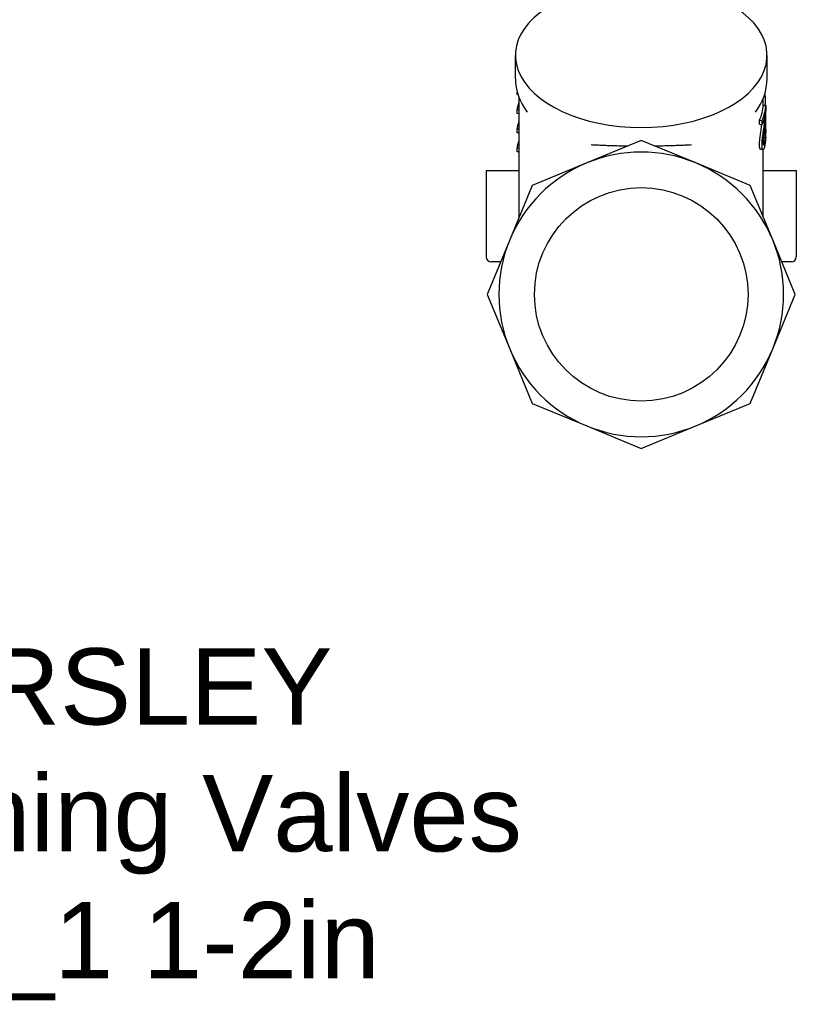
# Model space of a CAD drawing. Header units: millimetres. Extents: x 214 to 521, y 47 to 444.
# Tile 2 of 13: x 366 to 519, y 47 to 241. Entities that reach past the tile are written whole.
import ezdxf
from ezdxf.enums import TextEntityAlignment as Align

# ---------------------------------------------------------------- set-up
doc = ezdxf.new("R2010")
doc.units = ezdxf.units.MM
doc.layers.add('Detail', color=2, linetype='Continuous')
doc.layers.add('TEXT', color=7, linetype='Continuous')
doc.styles.add('fastrack', font='ARIAL.TTF')

msp = doc.modelspace()

# ---------------------------------------------------------------- linework, layer by layer
at = {"layer": 'Detail'}
for p, q in [((463.83, 229.52), (463.83, 234.07)), ((513.33, 229.52), (513.33, 234.07)), ((464.18, 226.38), (464.18, 226.85)), ((464.32, 226.37), (464.18, 226.38)), ((464.58, 202.27), (464.58, 225.66)), ((512.58, 224.28), (512.58, 225.66)), ((512.68, 225.92), (512.99, 225.93)), ((512.84, 226.39), (512.91, 226.39)), ((464.18, 222.61), (464.18, 223.35)), ((464.58, 223.33), (464.18, 223.35)), ((512.57, 224.28), (513.07, 224.27)), ((464.58, 222.59), (464.18, 222.61)), ((511.84, 221.29), (512.33, 221.22)), ((511.84, 220.51), (511.84, 221.29)), ((512.33, 220.44), (512.33, 221.22)), ((464.18, 218.85), (464.18, 219.58)), ((464.58, 219.56), (464.18, 219.58)), ((464.58, 218.82), (464.18, 218.85)), ((511.84, 220.51), (512.33, 220.44)), ((512.74, 218.99), (513, 218.98)), ((512.8, 219.49), (513.06, 219.48)), ((513.08, 218), (513.08, 219)), ((488.58, 217.35), (477.86, 212.92)), ((499.29, 212.92), (488.58, 217.35)), ((513.03, 217.8), (513.08, 217.8)), ((464.18, 215.08), (464.18, 215.81)), ((464.58, 215.79), (464.18, 215.81)), ((464.58, 215.06), (464.18, 215.08)), ((512.53, 215.52), (512.05, 215.58)), ((512.58, 202.27), (512.58, 215.53)), ((458.08, 211.45), (464.58, 211.45)), ((458.08, 211.45), (458.08, 194.45)), ((477.86, 212.92), (467.15, 208.48)), ((510.01, 208.48), (499.29, 212.92)), ((512.58, 211.45), (519.08, 211.45)), ((519.08, 211.45), (519.08, 194.45)), ((467.15, 208.48), (462.71, 197.76)), ((514.45, 197.76), (510.01, 208.48)), ((462.71, 197.76), (458.27, 187.05)), ((518.88, 187.05), (514.45, 197.76)), ((460.92, 193.45), (459.08, 193.45)), ((518.08, 193.45), (516.23, 193.45)), ((458.27, 187.05), (462.71, 176.33)), ((514.45, 176.33), (518.88, 187.05)), ((462.71, 176.33), (467.15, 165.62)), ((510.01, 165.62), (514.45, 176.33)), ((467.15, 165.62), (477.86, 161.18)), ((499.29, 161.18), (510.01, 165.62)), ((477.86, 161.18), (488.58, 156.74)), ((488.58, 156.74), (499.29, 161.18))]:
    msp.add_line(p, q, dxfattribs=at)
at = {"layer": 'Detail', "flags": 128}
for points in [[(463.83, 229.52), (463.87, 228.64), (463.98, 227.77), (464.17, 226.91), (464.43, 226.06), (464.75, 225.24), (465.14, 224.44), (465.6, 223.66), (466.11, 222.92)], [(511.05, 222.92), (511.56, 223.66), (512.01, 224.44), (512.4, 225.24), (512.73, 226.06), (512.99, 226.91), (513.18, 227.77), (513.29, 228.64), (513.33, 229.52)], [(464.18, 223.35), (464.19, 223.41), (464.21, 223.48), (464.22, 223.54), (464.23, 223.61), (464.24, 223.67), (464.25, 223.73), (464.27, 223.8), (464.28, 223.86), (464.3, 223.92), (464.31, 223.99), (464.33, 224.05), (464.34, 224.11), (464.36, 224.18), (464.38, 224.24), (464.4, 224.3), (464.41, 224.37), (464.43, 224.43), (464.45, 224.49), (464.47, 224.56), (464.49, 224.62), (464.51, 224.68), (464.53, 224.75), (464.56, 224.81), (464.58, 224.87)], [(512.99, 225.93), (512.99, 225.95), (512.99, 225.97), (512.99, 225.99), (512.98, 226.01), (512.98, 226.03), (512.98, 226.05), (512.97, 226.07), (512.97, 226.09), (512.97, 226.11), (512.96, 226.13), (512.96, 226.14), (512.96, 226.16), (512.95, 226.18), (512.95, 226.2), (512.95, 226.22), (512.94, 226.24), (512.94, 226.26), (512.94, 226.28), (512.93, 226.3), (512.93, 226.32), (512.93, 226.34), (512.92, 226.36), (512.92, 226.38), (512.91, 226.39)], [(513.03, 224.28), (513.03, 224.34), (513.03, 224.41), (513.03, 224.48), (513.02, 224.55), (513.02, 224.62), (513.02, 224.69), (513.02, 224.76), (513.02, 224.83), (513.02, 224.9), (513.02, 224.97), (513.01, 225.04), (513.01, 225.1), (513.01, 225.17), (513.01, 225.24), (513.01, 225.31), (513.01, 225.38), (513.01, 225.45), (513, 225.52), (513, 225.59), (513, 225.66), (513, 225.73), (513, 225.79), (513, 225.86), (512.99, 225.93)], [(512.33, 221.22), (512.38, 221.34), (512.43, 221.47), (512.48, 221.59), (512.53, 221.72), (512.58, 221.84), (512.62, 221.97), (512.66, 222.1), (512.7, 222.22), (512.74, 222.35), (512.78, 222.48), (512.81, 222.61), (512.84, 222.73), (512.87, 222.86), (512.9, 222.99), (512.93, 223.12), (512.95, 223.25), (512.97, 223.37), (512.99, 223.5), (513.01, 223.63), (513.03, 223.76), (513.04, 223.89), (513.05, 224.02), (513.06, 224.15), (513.07, 224.27)], [(513.06, 223.65), (513.06, 223.55), (513.06, 223.46), (513.06, 223.36), (513.06, 223.26), (513.06, 223.16), (513.05, 223.05), (513.05, 222.95), (513.05, 222.84), (513.05, 222.73), (513.04, 222.62), (513.04, 222.51), (513.03, 222.4), (513.03, 222.28), (513.02, 222.16), (513.02, 222.03), (513.01, 221.9), (513, 221.76), (512.99, 221.62), (512.99, 221.47), (512.97, 221.32), (512.96, 221.16), (512.95, 221), (512.94, 220.83), (512.92, 220.66)], [(513.08, 217.8), (513.08, 218.02), (513.08, 218.23), (513.08, 218.44), (513.08, 218.66), (513.08, 218.87), (513.08, 219.08), (513.08, 219.3), (513.08, 219.51), (513.08, 219.72), (513.08, 219.94), (513.08, 220.15), (513.07, 220.36), (513.07, 220.58), (513.07, 220.79), (513.07, 221), (513.07, 221.22), (513.07, 221.43), (513.07, 221.64), (513.06, 221.85), (513.06, 222.07), (513.06, 222.28), (513.06, 222.49), (513.05, 222.71), (513.05, 222.92)], [(513.07, 224.27), (513.07, 224.25), (513.07, 224.23), (513.07, 224.2), (513.07, 224.18), (513.07, 224.15), (513.07, 224.13), (513.07, 224.1), (513.07, 224.08), (513.07, 224.05), (513.07, 224.03), (513.07, 224), (513.07, 223.98), (513.07, 223.95), (513.07, 223.92), (513.07, 223.9), (513.07, 223.87), (513.07, 223.84), (513.07, 223.82), (513.07, 223.79), (513.07, 223.76), (513.07, 223.73), (513.07, 223.7), (513.06, 223.68), (513.06, 223.65)], [(464.18, 219.58), (464.19, 219.65), (464.21, 219.71), (464.22, 219.77), (464.23, 219.84), (464.24, 219.9), (464.25, 219.96), (464.27, 220.03), (464.28, 220.09), (464.3, 220.16), (464.31, 220.22), (464.33, 220.28), (464.34, 220.35), (464.36, 220.41), (464.38, 220.47), (464.4, 220.54), (464.41, 220.6), (464.43, 220.66), (464.45, 220.73), (464.47, 220.79), (464.49, 220.85), (464.51, 220.91), (464.53, 220.98), (464.56, 221.04), (464.58, 221.1)], [(512.99, 222.7), (512.98, 222.61), (512.96, 222.51), (512.94, 222.42), (512.92, 222.32), (512.9, 222.23), (512.88, 222.13), (512.86, 222.04), (512.84, 221.94), (512.82, 221.85), (512.79, 221.75), (512.77, 221.66), (512.74, 221.56), (512.71, 221.47), (512.68, 221.38), (512.65, 221.28), (512.62, 221.19), (512.59, 221.09), (512.55, 221), (512.52, 220.91), (512.48, 220.81), (512.45, 220.72), (512.41, 220.63), (512.37, 220.53), (512.33, 220.44)], [(512.81, 220.54), (512.83, 220.72), (512.85, 220.89), (512.86, 221.05), (512.88, 221.2), (512.89, 221.34), (512.9, 221.47), (512.91, 221.59), (512.92, 221.7), (512.93, 221.79), (512.94, 221.88), (512.95, 221.96), (512.95, 222.02), (512.95, 222.08), (512.96, 222.14), (512.96, 222.2), (512.97, 222.26), (512.97, 222.32), (512.97, 222.37), (512.98, 222.43), (512.98, 222.49), (512.98, 222.54), (512.98, 222.6), (512.99, 222.65), (512.99, 222.7)], [(511.85, 216.53), (511.85, 216.63), (511.85, 216.73), (511.85, 216.84), (511.86, 216.94), (511.86, 217.05), (511.87, 217.16), (511.88, 217.28), (511.89, 217.4), (511.9, 217.52), (511.92, 217.65), (511.93, 217.78), (511.95, 217.92), (511.97, 218.06), (511.99, 218.21), (512.01, 218.37), (512.03, 218.53), (512.06, 218.7), (512.08, 218.89), (512.11, 219.1), (512.15, 219.33), (512.18, 219.58), (512.22, 219.85), (512.26, 220.14), (512.29, 220.45)], [(512.33, 216.46), (512.33, 216.56), (512.33, 216.67), (512.34, 216.77), (512.34, 216.88), (512.35, 216.99), (512.36, 217.11), (512.37, 217.23), (512.38, 217.35), (512.39, 217.47), (512.41, 217.6), (512.42, 217.74), (512.44, 217.89), (512.46, 218.03), (512.48, 218.19), (512.5, 218.35), (512.53, 218.52), (512.55, 218.7), (512.58, 218.9), (512.62, 219.12), (512.65, 219.36), (512.69, 219.63), (512.73, 219.91), (512.77, 220.22), (512.81, 220.54)], [(512.92, 220.66), (512.9, 220.39), (512.87, 220.14), (512.84, 219.89), (512.82, 219.66), (512.79, 219.44), (512.77, 219.24), (512.75, 219.04), (512.73, 218.86), (512.7, 218.69), (512.69, 218.53), (512.67, 218.39), (512.65, 218.25), (512.64, 218.12), (512.63, 218), (512.61, 217.88), (512.6, 217.77), (512.59, 217.66), (512.59, 217.56), (512.58, 217.46), (512.57, 217.36), (512.57, 217.27), (512.57, 217.18), (512.56, 217.1), (512.56, 217.02)], [(513.06, 219.48), (513.06, 219.32), (513.06, 219.16), (513.06, 219), (513.06, 218.84), (513.05, 218.68), (513.05, 218.52), (513.05, 218.37), (513.04, 218.22), (513.04, 218.06), (513.03, 217.91), (513.03, 217.77), (513.02, 217.62), (513.01, 217.47), (513, 217.33), (512.99, 217.19), (512.98, 217.06), (512.97, 216.92), (512.95, 216.79), (512.94, 216.66), (512.92, 216.54), (512.9, 216.42), (512.88, 216.3), (512.85, 216.19), (512.83, 216.08)], [(512.83, 216.75), (512.85, 216.82), (512.86, 216.9), (512.88, 216.97), (512.89, 217.05), (512.9, 217.13), (512.91, 217.21), (512.92, 217.3), (512.93, 217.38), (512.94, 217.47), (512.95, 217.57), (512.96, 217.66), (512.97, 217.76), (512.97, 217.86), (512.98, 217.96), (512.98, 218.06), (512.99, 218.16), (512.99, 218.26), (512.99, 218.36), (513, 218.46), (513, 218.57), (513, 218.67), (513, 218.77), (513, 218.87), (513, 218.98)], [(513, 218.98), (513.01, 219), (513.01, 219.02), (513.01, 219.04), (513.02, 219.06), (513.02, 219.08), (513.02, 219.1), (513.03, 219.12), (513.03, 219.14), (513.03, 219.17), (513.03, 219.19), (513.04, 219.21), (513.04, 219.23), (513.04, 219.25), (513.04, 219.27), (513.05, 219.29), (513.05, 219.31), (513.05, 219.33), (513.05, 219.36), (513.05, 219.38), (513.06, 219.4), (513.06, 219.42), (513.06, 219.44), (513.06, 219.46), (513.06, 219.48)], [(464.18, 215.81), (464.19, 215.88), (464.21, 215.94), (464.22, 216.01), (464.23, 216.07), (464.24, 216.13), (464.25, 216.2), (464.27, 216.26), (464.28, 216.32), (464.3, 216.39), (464.31, 216.45), (464.33, 216.51), (464.34, 216.58), (464.36, 216.64), (464.38, 216.7), (464.4, 216.77), (464.41, 216.83), (464.43, 216.89), (464.45, 216.96), (464.47, 217.02), (464.49, 217.08), (464.51, 217.15), (464.53, 217.21), (464.56, 217.27), (464.58, 217.34)], [(512.56, 217.02), (512.56, 216.94), (512.56, 216.87), (512.57, 216.8), (512.57, 216.74), (512.58, 216.69), (512.58, 216.64), (512.59, 216.59), (512.6, 216.55), (512.61, 216.52), (512.62, 216.49), (512.63, 216.47), (512.65, 216.45), (512.66, 216.44), (512.67, 216.44), (512.69, 216.44), (512.7, 216.45), (512.72, 216.46), (512.73, 216.48), (512.75, 216.51), (512.76, 216.55), (512.78, 216.59), (512.8, 216.64), (512.81, 216.69), (512.83, 216.75)], [(513.08, 218), (513.08, 218), (513.08, 217.99), (513.08, 217.98), (513.08, 217.97), (513.08, 217.96), (513.08, 217.95), (513.08, 217.95), (513.08, 217.94), (513.08, 217.93), (513.08, 217.92), (513.08, 217.91), (513.08, 217.9), (513.08, 217.9), (513.08, 217.89), (513.08, 217.88), (513.08, 217.87), (513.08, 217.86), (513.08, 217.85), (513.08, 217.85), (513.08, 217.84), (513.08, 217.83), (513.08, 217.82), (513.08, 217.81), (513.08, 217.8)], [(478.7, 216.51), (478.98, 216.49), (479.27, 216.48), (479.56, 216.46), (479.85, 216.45), (480.14, 216.44), (480.43, 216.42), (480.73, 216.41), (481.03, 216.4), (481.33, 216.39), (481.63, 216.37), (481.93, 216.36), (482.23, 216.35), (482.54, 216.34), (482.84, 216.33), (483.15, 216.32), (483.46, 216.32), (483.77, 216.31), (484.08, 216.3), (484.39, 216.29), (484.7, 216.29), (485.01, 216.28), (485.33, 216.28), (485.64, 216.27), (485.96, 216.27)], [(491.2, 216.27), (491.54, 216.27), (491.89, 216.28), (492.23, 216.28), (492.57, 216.29), (492.91, 216.3), (493.24, 216.31), (493.57, 216.31), (493.89, 216.32), (494.21, 216.33), (494.52, 216.34), (494.84, 216.35), (495.14, 216.36), (495.44, 216.37), (495.74, 216.38), (496.03, 216.4), (496.32, 216.41), (496.61, 216.42), (496.89, 216.43), (497.16, 216.44), (497.43, 216.46), (497.69, 216.47), (497.95, 216.48), (498.21, 216.49), (498.46, 216.51)], [(512.05, 215.58), (512.03, 215.59), (512.02, 215.6), (512.01, 215.61), (511.99, 215.62), (511.98, 215.64), (511.96, 215.66), (511.95, 215.68), (511.94, 215.71), (511.93, 215.74), (511.92, 215.77), (511.91, 215.81), (511.9, 215.84), (511.89, 215.89), (511.88, 215.93), (511.88, 215.98), (511.87, 216.03), (511.86, 216.08), (511.86, 216.14), (511.86, 216.19), (511.85, 216.26), (511.85, 216.32), (511.85, 216.39), (511.85, 216.46), (511.85, 216.53)], [(512.83, 216.08), (512.8, 215.97), (512.77, 215.88), (512.74, 215.79), (512.71, 215.72), (512.68, 215.66), (512.65, 215.61), (512.62, 215.57), (512.6, 215.54), (512.57, 215.53), (512.54, 215.52), (512.51, 215.53), (512.49, 215.55), (512.46, 215.58), (512.44, 215.61), (512.42, 215.66), (512.4, 215.71), (512.39, 215.77), (512.37, 215.85), (512.36, 215.93), (512.35, 216.02), (512.34, 216.11), (512.33, 216.22), (512.33, 216.34), (512.33, 216.46)]]:
    msp.add_lwpolyline(points, dxfattribs=at)
at = {"layer": 'Detail'}
msp.add_circle((488.58, 187.05), 21, dxfattribs=at)
for centre, radius, start, end in [((488.58, 187.05), 28, 67.5, 112.5), ((488.58, 187.05), 28, 112.5, 157.5), ((488.58, 187.05), 28, 22.5, 67.5), ((488.58, 187.05), 28, 157.5, 202.5), ((488.58, 187.05), 28, 337.5, 22.5), ((459.08, 194.45), 1, 180, 270), ((518.08, 194.45), 1, 270, 0), ((488.58, 187.05), 28, 202.5, 247.5), ((488.58, 187.05), 28, 292.5, 337.5), ((488.58, 187.05), 28, 247.5, 292.5)]:
    msp.add_arc(centre, radius, start, end, dxfattribs=at)
for centre, major_axis, start_param, end_param in [((488.58, 234.07), (-24.75, 0), 5.139388, 10.568575), ((488.58, 224.67), (24, 0), 6.035039, 6.255313)]:
    msp.add_ellipse(centre, major_axis=major_axis, ratio=0.573576, start_param=start_param, end_param=end_param, dxfattribs=at)

# ---------------------------------------------------------------- texts
at = {"layer": 'TEXT', "style": 'fastrack'}
for s, p in [('HATTERSLEY', (359.15, 102.44)), ('Commissioning Valves', (359.15, 77.49)), ('Fig.1432_1 1-2in', (358.53, 52.53))]:
    msp.add_text(s, height=15, dxfattribs=at).set_placement(p, align=Align.CENTER)

doc.saveas('drawing.dxf')
